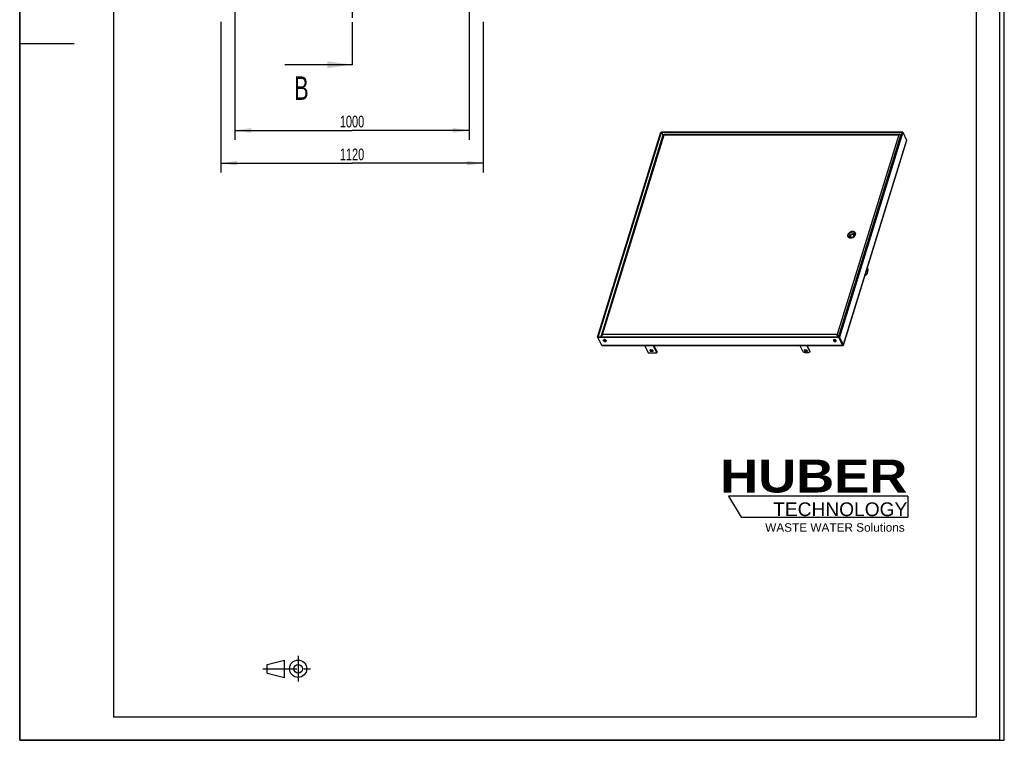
# Model space of a CAD drawing. Header units: millimetres. Extents: x 0 to 4200, y 0 to 5940.
# Tile 1 of 8: x 0 to 4200, y 0 to 3072. Entities that reach past the tile are written whole.
import ezdxf

# ---------------------------------------------------------------- set-up
doc = ezdxf.new("R2010")
doc.units = ezdxf.units.MM
doc.header["$LTSCALE"] = 387.2
doc.linetypes.add('CENTER', pattern=[0.6, 0.375, -0.075, 0.075, -0.075])
doc.linetypes.add('PHANTOM', pattern=[0.8, 0.45, -0.05, 0.1, -0.05, 0.1, -0.05])
doc.layers.get('0').update_dxf_attribs({"linetype": 'CONTINUOUS'})
for name, color, linetype in [('_2D-BEM', 7, 'CONTINUOUS'), ('HATCHING_BL1', 7, 'CONTINUOUS'), ('HUBER_Logo_BL2', 7, 'CONTINUOUS')]:
    doc.layers.add(name, color=color, linetype=linetype)
doc.styles.get("Standard").update_dxf_attribs({"font": 'txt', "width": 0.7})
doc.styles.add('TEXTSTYLE_2', font='ariblk.ttf')
doc.styles.add('TEXTSTYLE_3', font='arial.ttf')
doc.dimstyles.new('DIMSTYLE_1', dxfattribs={"dimtxt": 50, "dimasz": 70, "dimexe": 2, "dimexo": 1, "dimtad": 1, "dimdec": 1, "dimtxsty": 'STANDARD', "dimblk": '_FILLED', "dimblk1": '_FILLED', "dimblk2": '_FILLED', "dimcen": 0.09, "dimadec": 1, "dimazin": 2, "dimtp": 0.8, "dimtm": 0.8, "dimtfac": 1, "dimtdec": 1, "dimtofl": 0, "dimtmove": 0, "dimatfit": 3, "dimldrblk": '_FILLED', "dimfxl": 1, "dimtolj": 1, "dimarcsym": 0})
doc.dimstyles.new('DIMSTYLE_4', dxfattribs={"dimtxt": 50, "dimasz": 70, "dimexe": 2, "dimexo": 1, "dimtad": 1, "dimdec": 1, "dimtxsty": 'STANDARD', "dimblk": '_FILLED', "dimblk1": '_FILLED', "dimblk2": '_FILLED', "dimcen": 0.09, "dimadec": 1, "dimazin": 2, "dimtp": 1.2, "dimtm": 1.2, "dimtfac": 1, "dimtdec": 1, "dimtofl": 0, "dimtmove": 0, "dimatfit": 3, "dimldrblk": '_FILLED', "dimfxl": 1, "dimtolj": 1, "dimarcsym": 0})
doc.dimstyles.get("Standard").update_dxf_attribs({"dimtxt": 50, "dimasz": 70, "dimexe": 2, "dimexo": 1, "dimtad": 1, "dimdec": 1, "dimtxsty": 'STANDARD', "dimblk": '_FILLED', "dimblk1": '_FILLED', "dimblk2": '_FILLED', "dimcen": 0.09, "dimadec": 1, "dimazin": 2, "dimtol": 1, "dimtp": 0.1, "dimtm": 0.1, "dimtfac": 1, "dimtdec": 1, "dimtofl": 0, "dimtmove": 0, "dimatfit": 3, "dimldrblk": '_FILLED', "dimfxl": 1, "dimtolj": 1, "dimarcsym": 0})

# ---------------------------------------------------------------- blocks, each defined once
blk = doc.blocks.new('HUBER_LOGO_BL2', base_point=(3411.6, 1009.5))
at = {"layer": 'HUBER_Logo_BL2', "color": 5, "linetype": 'CONTINUOUS'}
for p, q in [((3788.5, 1040.5), (3023.5, 1040.5)), ((3023.5, 1040.5), (3077.5, 950.5)), ((3788.5, 1040.5), (3788.5, 950.5)), ((3077.5, 950.5), (3788.5, 950.5))]:
    blk.add_line(p, q, dxfattribs=at)
at = {"layer": 'HUBER_Logo_BL2', "color": 2, "linetype": 'CONTINUOUS', "attachment_point": 3, "line_spacing_factor": 0.78}
for s, insert, char_height, width, style in [('HUBER\\P\\Farial.ttf;\\H58.5;TECHNOLOGY ', (3786.3, 1196.7), 140.4, 775.343, 'TEXTSTYLE_2'), ('WASTE WATER Solutions', (3775.2, 925.3), 36, 594.067, 'TEXTSTYLE_3')]:
    blk.add_mtext(s, dxfattribs=dict(at, insert=insert, char_height=char_height, width=width, style=style))
blk = doc.blocks.new('_FILLED')
at = {"color": 0, "linetype": 'BYBLOCK'}
blk.add_solid([(0, 0), (-1, 0.143), (-1, -0.143)], dxfattribs=at)
blk = doc.blocks.new('*D4')
at = {"layer": '_2D-BEM', "color": 2, "linetype": 'CONTINUOUS'}
for p, q in [((917.5, 3120.3), (917.5, 2560.3)), ((1917.5, 3120.3), (1917.5, 2560.3)), ((917.5, 2600.3), (1417.5, 2600.3)), ((1917.5, 2600.3), (1417.5, 2600.3))]:
    blk.add_line(p, q, dxfattribs=at)
at = {"layer": '_2D-BEM', "color": 2, "linetype": 'CONTINUOUS', "xscale": 70, "yscale": 70, "zscale": 70, "rotation": 180}
blk.add_blockref('_FILLED', (917.5, 2600.3), dxfattribs=at)
at = {"layer": '_2D-BEM', "color": 2, "linetype": 'CONTINUOUS', "xscale": 70, "yscale": 70, "zscale": 70}
blk.add_blockref('_FILLED', (1917.5, 2600.3), dxfattribs=at)
at = {"layer": '_2D-BEM', "color": 2, "linetype": 'CONTINUOUS', "insert": (1417.5, 2662.8), "char_height": 50, "width": 219.643, "attachment_point": 2, "line_spacing_factor": 0.9}
blk.add_mtext('1000', dxfattribs=at)
blk = doc.blocks.new('*D5')
at = {"layer": '_2D-BEM', "color": 2, "linetype": 'CONTINUOUS'}
for p, q in [((857.5, 3062.8), (857.5, 2420.3)), ((1977.5, 3062.8), (1977.5, 2420.3)), ((857.5, 2460.3), (1417.5, 2460.3)), ((1977.5, 2460.3), (1417.5, 2460.3))]:
    blk.add_line(p, q, dxfattribs=at)
at = {"layer": '_2D-BEM', "color": 2, "linetype": 'CONTINUOUS', "xscale": 70, "yscale": 70, "zscale": 70, "rotation": 180}
blk.add_blockref('_FILLED', (857.5, 2460.3), dxfattribs=at)
at = {"layer": '_2D-BEM', "color": 2, "linetype": 'CONTINUOUS', "xscale": 70, "yscale": 70, "zscale": 70}
blk.add_blockref('_FILLED', (1977.5, 2460.3), dxfattribs=at)
at = {"layer": '_2D-BEM', "color": 2, "linetype": 'CONTINUOUS', "insert": (1417.5, 2522.8), "char_height": 50, "width": 203.571, "attachment_point": 2, "line_spacing_factor": 0.9}
blk.add_mtext('1120', dxfattribs=at)
blk = doc.blocks.new('PROJEKTIONSMETHODE_1_BL3', base_point=(1140, 305))
at = {"color": 2, "linetype": 'CONTINUOUS'}
for p, q in [((1055.7, 323.3), (1129, 341.7)), ((1129, 268.3), (1129, 341.7)), ((1055.7, 286.7), (1055.7, 323.3)), ((1055.7, 286.7), (1129, 268.3))]:
    blk.add_line(p, q, dxfattribs=at)
at = {"color": 2, "linetype": 'CENTER'}
for p, q in [((1187.7, 360), (1187.7, 250)), ((1037.3, 305), (1242.7, 305))]:
    blk.add_line(p, q, dxfattribs=at)
at = {"color": 2, "linetype": 'CONTINUOUS'}
for radius in [36.7, 18.3]:
    blk.add_circle((1187.7, 305), radius, dxfattribs=at)
blk = doc.blocks.new('HATCHING_BL1', base_point=(1274.2, 3640.3))
at = {"layer": 'HATCHING_BL1', "color": 7, "linetype": 'PHANTOM'}
for p, q in [((1417.5, 4400.3), (1417.5, 4300.3)), ((1417.5, 4300.3), (1417.5, 2980.3)), ((1417.5, 2980.3), (1417.5, 2880.3))]:
    blk.add_line(p, q, dxfattribs=at)
at = {"layer": 'HATCHING_BL1', "color": 7, "linetype": 'CONTINUOUS', "char_height": 100, "width": 117.857, "attachment_point": 1, "line_spacing_factor": 0.9}
for insert in [(1170.2, 4550.3), (1170.2, 2830.3)]:
    blk.add_mtext('B', dxfattribs=dict(at, insert=insert))
at = {"layer": 'HATCHING_BL1', "color": 7, "linetype": 'CONTINUOUS'}
for points in [[(1417.5, 4400.3), (1130.9, 4400.3)], [(1417.5, 2880.3), (1130.9, 2880.3)]]:
    blk.add_leader(points, dimstyle='STANDARD', override={"dimasz": 105, "dimtad": 0}, dxfattribs=at)

msp = doc.modelspace()

# ---------------------------------------------------------------- linework, layer by layer
at = {"color": 7, "linetype": 'CONTINUOUS'}
for p, q in [((0, 0), (0, 5940)), ((0, 0), (0, 5940)), ((4200, 0), (4200, 5940)), ((4200, 0), (4200, 5940)), ((2465.01, 1718.59), (2734.91, 2591.99)), ((2467.31, 1718.59), (2737.21, 2591.99)), ((2481.17, 1725.53), (2745.42, 2580.65)), ((2734.91, 2591.99), (2737.21, 2591.99)), ((2737.82, 2593.95), (2737.21, 2591.99)), ((2737.21, 2591.99), (2744.4, 2577.35)), ((2737.21, 2591.99), (2744.4, 2577.35)), ((2737.21, 2591.99), (3764.2, 2591.99)), ((2737.82, 2593.95), (3764.8, 2593.95)), ((2749.26, 2583.4), (3741.91, 2583.4)), ((3764.2, 2591.99), (3494.29, 1718.59)), ((3766.5, 2591.99), (3496.6, 1718.59)), ((3741.91, 2583.4), (3753.97, 2583.4)), ((3756.71, 2580.78), (3757.07, 2581.94)), ((3757.07, 2581.94), (3757.84, 2580.36)), ((3759.1, 2579.59), (3759.88, 2578.01)), ((3764.8, 2593.95), (3764.2, 2591.99)), ((3766.5, 2591.99), (3764.2, 2591.99)), ((3764.8, 2593.95), (3765.76, 2591.99)), ((3766.5, 2591.99), (3782.84, 2558.7)), ((3782.94, 2556.43), (3513.27, 1683.76)), ((3533.4, 2146.65), (3533.87, 2145.68)), ((3545.8, 2142.22), (3544.85, 2144.17)), ((3553.42, 2144.03), (3553.35, 2144.17)), ((3558.78, 2153.54), (3557.23, 2156.7)), ((3560.4, 2149.16), (3558.78, 2153.54)), ((3560.25, 2148.99), (3559.54, 2150.43)), ((3564.82, 2162.07), (3565.29, 2161.1)), ((3608.15, 1984.48), (3606.95, 1986.92)), ((3609.99, 1984.48), (3607.66, 1989.22)), ((3610.47, 1984.05), (3608.63, 1984.05)), ((3614.92, 2012.72), (3617.25, 2007.98)), ((2481.11, 1722.63), (2483.1, 1718.59)), ((2483.41, 1722.63), (2481.11, 1722.63)), ((3487.85, 1727.87), (3486.94, 1729.73)), ((3491.52, 1722.63), (3490.79, 1720.28)), ((3491.52, 1722.63), (3493.5, 1718.59)), ((3491.52, 1722.63), (3493.5, 1718.59)), ((3491.52, 1722.63), (3494.28, 1722.63)), ((3494.28, 1722.63), (3495.06, 1721.05)), ((2465.01, 1718.59), (2481.34, 1685.29)), ((2465.01, 1718.59), (2467.31, 1718.59)), ((2466.7, 1716.63), (2467.31, 1718.59)), ((2466.7, 1716.63), (2483.04, 1683.33)), ((3493.69, 1716.63), (2466.7, 1716.63)), ((3494.29, 1718.59), (2467.31, 1718.59)), ((2483.15, 1720.28), (2483.98, 1718.59)), ((3510.8, 1681.94), (2485.39, 1681.94)), ((2490.1, 1705.97), (2490.39, 1706.92)), ((2501.56, 1702.42), (2501.86, 1703.38)), ((2666.38, 1681.94), (2681.2, 1651.74)), ((2718.05, 1651.74), (2703.22, 1681.94)), ((2719.5, 1656.44), (2706.98, 1681.94)), ((3342.53, 1655.48), (3329.55, 1681.94)), ((3357.18, 1681.94), (3370.16, 1655.48)), ((3358.43, 1681.94), (3370.65, 1657.05)), ((3471.8, 1705.81), (3481.2, 1705.81)), ((3490.79, 1720.28), (3491.62, 1718.59)), ((3493.69, 1716.63), (3494.29, 1718.59)), ((3493.69, 1716.63), (3510.03, 1683.33)), ((3494.29, 1718.59), (3510.63, 1685.29)), ((3494.29, 1718.59), (3510.63, 1685.29)), ((3496.6, 1718.59), (3494.29, 1718.59)), ((3496.6, 1718.59), (3512.93, 1685.29)), ((3510.88, 1684.5), (3510.89, 1684.54)), ((2681.2, 1651.74), (2718.05, 1651.74)), ((2719.5, 1656.44), (2718.05, 1651.74)), ((3370.23, 1654.89), (3370.71, 1656.46)), ((0, 0), (4200, 0)), ((0, 0), (4200, 0))]:
    msp.add_line(p, q, dxfattribs=at)
at = {"color": 3, "linetype": 'CONTINUOUS'}
for p, q in [((0, 5900), (0, 2970)), ((4180, 5900), (4180, 0)), ((0, 2970), (0, 0)), ((0, 2970), (232, 2970)), ((4180, 0), (0, 0))]:
    msp.add_line(p, q, dxfattribs=at)
at = {"color": 5, "linetype": 'CONTINUOUS'}
for p, q in [((400, 5800), (400, 100)), ((4080, 5800), (4080, 100)), ((400, 100), (4080, 100))]:
    msp.add_line(p, q, dxfattribs=at)
at = {"color": 9, "linetype": 'CONTINUOUS'}
for p, q in [((2486.16, 1729.73), (2749.18, 2580.85)), ((2749.18, 2580.85), (3749.95, 2580.85)), ((3749.95, 2580.85), (3486.94, 1729.73)), ((3494.28, 1722.63), (3759.1, 2579.59)), ((3782.84, 2558.7), (3512.93, 1685.29)), ((3532.3, 2155.29), (3532.91, 2154.06)), ((3564.66, 2162.37), (3564.84, 2162.37)), ((3609.99, 1984.48), (3608.15, 1984.48)), ((3611.02, 1997.77), (3612.86, 1997.77)), ((3486.94, 1729.73), (2486.16, 1729.73)), ((2481.34, 1685.29), (2482.08, 1685.29)), ((3510.03, 1683.33), (2483.04, 1683.33)), ((2483.15, 1720.28), (3490.79, 1720.28)), ((2497.79, 1700.47), (2497.74, 1700.31)), ((3479.27, 1702.27), (3478.67, 1700.31)), ((3510.03, 1683.33), (3510.63, 1685.29)), ((3512.93, 1685.29), (3510.63, 1685.29)), ((3356.07, 1658.59), (3355.59, 1657.02)), ((3370.16, 1655.48), (3370.65, 1657.05))]:
    msp.add_line(p, q, dxfattribs=at)
at = {"color": 7, "linetype": 'CONTINUOUS'}
for points in [[(2749.14, 2581.25), (2749.13, 2581.22), (2749.09, 2581), (2749.06, 2580.88)], [(3510.81, 1681.97), (3510.81, 1682.08), (3510.8, 1682.28), (3510.8, 1682.5), (3510.8, 1682.74), (3510.8, 1683), (3510.81, 1683.28), (3510.82, 1683.58), (3510.84, 1683.91), (3510.86, 1684.25), (3510.88, 1684.5)]]:
    msp.add_lwpolyline(points, dxfattribs=at)
for centre, radius, start, end in [((3542.22, 2149.77), 9.55, 189.54833, 199.5693), ((3541.66, 2150.71), 9.21, 206.1726, 216.84963), ((3551, 2144.6), 7.79, 160.41127, 162.81934), ((3548.47, 2144.79), 5.21, 206.13904, 208.75733), ((3557.07, 2149.01), 5.21, 23.54643, 26.13784), ((3556.94, 2157), 9.56, 32.5499, 43.0878), ((3556.56, 2158.02), 9.2, 15.79694, 26.10797), ((3505.22, 1682.63), 6.03, 24.51434, 26.17905), ((3505.09, 1682.57), 6.17, 24.55481, 26.18364), ((3506.14, 1683.06), 5.02, 24.09565, 24.47573), ((3506.12, 1683.04), 5.04, 24.13228, 24.5118), ((3506.86, 1683.37), 4.23, 22.44012, 24.13349), ((3506.91, 1683.39), 4.18, 22.45542, 24.17414), ((3507.55, 1683.66), 3.48, 21.78715, 22.40538), ((3507.64, 1683.7), 3.39, 21.7823, 22.41686), ((3508.16, 1683.9), 2.83, 19.81773, 21.83552), ((3508.25, 1683.94), 2.73, 19.74795, 21.83273), ((3508.75, 1684.12), 2.19, 18.59448, 19.78231), ((3508.79, 1684.13), 2.16, 18.50317, 19.70773), ((3509.25, 1684.28), 1.68, 16.18577, 18.64858), ((3509.22, 1684.28), 1.71, 16.13751, 18.55051), ((3509.67, 1684.41), 1.23, 14.06506, 16.15589), ((3509.63, 1684.39), 1.28, 14.1004, 16.1158), ((3510.23, 1684.53), 0.661, 7.41454, 10.44286), ((3510.23, 1684.53), 0.658, 7.4857, 10.5335), ((3510.37, 1684.55), 0.517, 5.23363, 7.44372), ((3510.57, 1684.56), 0.314, 357.90354, 1.0903), ((3510.63, 1684.56), 0.258, 355.02636, 357.88755)]:
    msp.add_arc(centre, radius, start, end, dxfattribs=at)
for points, knots in [([(2745.42, 2580.65), (2745.55, 2581.08), (2746.37, 2581.28), (2747.16, 2581.27), (2748.04, 2581.18), (2748.71, 2581), (2749.18, 2580.85)], [0, 0, 0, 0, 0.3361017, 0.4728314, 0.6300811, 1, 1, 1, 1]), ([(2749.26, 2583.4), (2749.24, 2583.4), (2749.19, 2583.33), (2749.16, 2583.2), (2749.12, 2582.99), (2749.09, 2582.56), (2749.09, 2581.83), (2749.14, 2581.21), (2749.18, 2580.85)], [0, 0, 0, 0, 0.0249002, 0.0770484, 0.1596366, 0.2725099, 0.5844022, 1, 1, 1, 1]), ([(2763.53, 2583.4), (2763.61, 2583.41), (2763.91, 2583.44), (2764.21, 2583.45), (2764.43, 2583.45)], [0, 0, 0, 0, 0.2441427, 1, 1, 1, 1]), ([(2764.43, 2583.45), (2764.51, 2583.45), (2764.83, 2583.44), (2765.15, 2583.42), (2765.39, 2583.4)], [0, 0, 0, 0, 0.2456985, 1, 1, 1, 1]), ([(3744.46, 2583.4), (3744.54, 2583.41), (3744.84, 2583.44), (3745.14, 2583.45), (3745.36, 2583.45)], [0, 0, 0, 0, 0.2441427, 1, 1, 1, 1]), ([(3745.36, 2583.45), (3745.44, 2583.45), (3745.76, 2583.44), (3746.08, 2583.42), (3746.32, 2583.4)], [0, 0, 0, 0, 0.2456985, 1, 1, 1, 1]), ([(3753.97, 2583.4), (3753.61, 2583.4), (3752.85, 2583.27), (3751.79, 2582.74), (3750.8, 2581.92), (3750.23, 2581.23), (3749.95, 2580.85)], [0, 0, 0, 0, 0.2211085, 0.456541, 0.7153387, 1, 1, 1, 1]), ([(3759.1, 2579.59), (3758.67, 2579.97), (3757.45, 2580.61), (3755.28, 2581.19), (3752.67, 2581.35), (3750.85, 2581.1), (3749.95, 2580.85)], [0, 0, 0, 0, 0.1808089, 0.4247436, 0.7073022, 1, 1, 1, 1]), ([(3757.07, 2581.94), (3756.63, 2582.37), (3755.69, 2583.1), (3754.52, 2583.4), (3753.97, 2583.4)], [0, 0, 0, 0, 0.5303773, 1, 1, 1, 1]), ([(3782.84, 2558.7), (3783, 2558.37), (3783.19, 2557.59), (3783.06, 2556.81), (3782.94, 2556.43)], [0, 0, 0, 0, 0.4835028, 1, 1, 1, 1]), ([(3532.3, 2155.29), (3531.9, 2153.98), (3531.49, 2151.29), (3532.15, 2148.62), (3532.72, 2147.47)], [0, 0, 0, 0, 0.5173938, 1, 1, 1, 1]), ([(3564.59, 2163.11), (3564.29, 2163.72), (3563.54, 2164.89), (3561.51, 2166.92), (3558.04, 2168.71), (3553.12, 2169.42), (3547.82, 2168.77), (3542.61, 2166.82), (3536.67, 2162.93), (3533.29, 2158.49), (3532.3, 2155.29)], [0, 0, 0, 0, 0.0509236, 0.1029889, 0.2136138, 0.3363279, 0.4699087, 0.6095646, 0.7488101, 1, 1, 1, 1]), ([(3533.4, 2146.65), (3532.84, 2147.78), (3532.19, 2150.41), (3532.59, 2153.06), (3532.99, 2154.36)], [0, 0, 0, 0, 0.4826062, 1, 1, 1, 1]), ([(3532.72, 2147.47), (3533.02, 2146.86), (3533.76, 2145.69), (3535.79, 2143.66), (3539.27, 2141.87), (3544.19, 2141.16), (3549.49, 2141.81), (3554.7, 2143.76), (3560.63, 2147.65), (3564.01, 2152.08), (3565, 2155.29)], [0, 0, 0, 0, 0.0509236, 0.1029889, 0.2136138, 0.3363279, 0.4699087, 0.6095646, 0.7488101, 1, 1, 1, 1]), ([(3564.82, 2162.07), (3564.52, 2162.67), (3563.79, 2163.82), (3561.79, 2165.83), (3558.36, 2167.59), (3553.51, 2168.29), (3548.29, 2167.65), (3543.15, 2165.72), (3537.3, 2161.89), (3533.97, 2157.52), (3532.99, 2154.36)], [0, 0, 0, 0, 0.0509236, 0.1029889, 0.2136138, 0.3363279, 0.4699087, 0.6095646, 0.7488101, 1, 1, 1, 1]), ([(3535.19, 2147.53), (3534.7, 2148.53), (3534.12, 2150.86), (3534.48, 2153.21), (3534.83, 2154.36)], [0, 0, 0, 0, 0.4826062, 1, 1, 1, 1]), ([(3563.02, 2161.19), (3562.5, 2162.26), (3560.87, 2164.25), (3557.31, 2166.07), (3553.01, 2166.7), (3548.38, 2166.13), (3543.83, 2164.42), (3538.65, 2161.03), (3535.7, 2157.16), (3534.83, 2154.36)], [0, 0, 0, 0, 0.102455, 0.2131457, 0.3359329, 0.4695932, 0.6093322, 0.7486606, 1, 1, 1, 1]), ([(3563.39, 2154.36), (3562.52, 2151.56), (3559.57, 2147.69), (3554.39, 2144.29), (3549.84, 2142.59), (3545.21, 2142.01), (3540.91, 2142.64), (3537.35, 2144.46), (3535.72, 2146.46), (3535.19, 2147.53)], [0, 0, 0, 0, 0.2513394, 0.3906678, 0.5304068, 0.6640671, 0.7868543, 0.897545, 1, 1, 1, 1]), ([(3545.4, 2154.01), (3545.14, 2153.74), (3544.1, 2152.62), (3543.18, 2151.39), (3542.53, 2150.43)], [0, 0, 0, 0, 0.2455562, 1, 1, 1, 1]), ([(3542.53, 2150.43), (3542.59, 2150.24), (3542.89, 2149.34), (3543.21, 2148.44), (3543.47, 2147.74)], [0, 0, 0, 0, 0.2166783, 1, 1, 1, 1]), ([(3545.4, 2154.01), (3544.95, 2153.55), (3544.17, 2152.58), (3543.39, 2150.95), (3543.11, 2149.29), (3543.29, 2148.22), (3543.47, 2147.74)], [0, 0, 0, 0, 0.2801376, 0.5394044, 0.7773837, 1, 1, 1, 1]), ([(3543.56, 2146.9), (3543.33, 2146.16), (3543.1, 2144.64), (3543.47, 2143.14), (3543.79, 2142.49)], [0, 0, 0, 0, 0.5173937, 1, 1, 1, 1]), ([(3543.47, 2147.74), (3543.57, 2147.47), (3544.02, 2146.27), (3544.48, 2145.08), (3544.85, 2144.17)], [0, 0, 0, 0, 0.2298035, 1, 1, 1, 1]), ([(3543.47, 2147.74), (3543.64, 2147.27), (3544.18, 2146.37), (3545.45, 2145.35), (3547.07, 2144.74), (3548.26, 2144.61), (3548.88, 2144.61)], [0, 0, 0, 0, 0.2273005, 0.4643176, 0.7208217, 1, 1, 1, 1]), ([(3544.85, 2144.17), (3545.16, 2144.23), (3546.49, 2144.49), (3547.85, 2144.61), (3548.88, 2144.61)], [0, 0, 0, 0, 0.2391847, 1, 1, 1, 1]), ([(3552.75, 2157.14), (3551.41, 2157.14), (3548.69, 2156.52), (3546.37, 2154.98), (3545.4, 2154.01)], [0, 0, 0, 0, 0.4954429, 1, 1, 1, 1]), ([(3548.72, 2156.7), (3548.43, 2156.51), (3547.26, 2155.7), (3546.16, 2154.78), (3545.4, 2154.01)], [0, 0, 0, 0, 0.2417561, 1, 1, 1, 1]), ([(3552.75, 2157.14), (3552.4, 2157.14), (3551.04, 2157.11), (3549.7, 2156.91), (3548.72, 2156.7)], [0, 0, 0, 0, 0.2617306, 1, 1, 1, 1]), ([(3548.88, 2144.61), (3550.23, 2144.61), (3552.95, 2145.23), (3555.27, 2146.77), (3556.23, 2147.74)], [0, 0, 0, 0, 0.4954429, 1, 1, 1, 1]), ([(3548.88, 2144.61), (3549.25, 2144.61), (3550.75, 2144.57), (3552.24, 2144.36), (3553.35, 2144.17)], [0, 0, 0, 0, 0.2432369, 1, 1, 1, 1]), ([(3557.23, 2156.7), (3556.85, 2156.77), (3555.37, 2157.01), (3553.87, 2157.14), (3552.75, 2157.14)], [0, 0, 0, 0, 0.2556602, 1, 1, 1, 1]), ([(3558.17, 2154.01), (3557.99, 2154.48), (3557.45, 2155.39), (3556.18, 2156.4), (3554.56, 2157.02), (3553.37, 2157.14), (3552.75, 2157.14)], [0, 0, 0, 0, 0.2273005, 0.4643176, 0.7208217, 1, 1, 1, 1]), ([(3553.35, 2144.17), (3553.57, 2144.49), (3554.45, 2145.74), (3555.43, 2146.93), (3556.23, 2147.74)], [0, 0, 0, 0, 0.253612, 1, 1, 1, 1]), ([(3556.23, 2147.74), (3556.68, 2148.2), (3557.47, 2149.17), (3558.25, 2150.8), (3558.53, 2152.46), (3558.35, 2153.53), (3558.17, 2154.01)], [0, 0, 0, 0, 0.2801376, 0.5394044, 0.7773837, 1, 1, 1, 1]), ([(3556.23, 2147.74), (3556.49, 2148.01), (3557.52, 2148.99), (3558.66, 2149.85), (3559.54, 2150.43)], [0, 0, 0, 0, 0.2588715, 1, 1, 1, 1]), ([(3558.17, 2154.01), (3558.07, 2154.26), (3557.75, 2155.16), (3557.44, 2156.05), (3557.23, 2156.7)], [0, 0, 0, 0, 0.2853879, 1, 1, 1, 1]), ([(3559.54, 2150.43), (3559.42, 2150.75), (3558.95, 2151.94), (3558.49, 2153.13), (3558.17, 2154.01)], [0, 0, 0, 0, 0.267188, 1, 1, 1, 1]), ([(3561.75, 2151.3), (3561.43, 2151.94), (3560.5, 2153.14), (3559.19, 2153.88), (3558.48, 2154.16)], [0, 0, 0, 0, 0.4830742, 1, 1, 1, 1]), ([(3563.39, 2154.36), (3563.74, 2155.5), (3564.1, 2157.85), (3563.52, 2160.18), (3563.02, 2161.19)], [0, 0, 0, 0, 0.5173938, 1, 1, 1, 1]), ([(3565, 2155.29), (3565.41, 2156.6), (3565.81, 2159.29), (3565.15, 2161.96), (3564.59, 2163.11)], [0, 0, 0, 0, 0.5173938, 1, 1, 1, 1]), ([(3608.63, 1984.05), (3608.59, 1984.05), (3608.36, 1984.1), (3608.22, 1984.32), (3608.15, 1984.48)], [0, 0, 0, 0, 0.1981403, 1, 1, 1, 1]), ([(3610.88, 1995.31), (3610.68, 1995.31), (3610.23, 1995.46), (3609.91, 1995.79), (3609.75, 1995.99)], [0, 0, 0, 0, 0.4470191, 1, 1, 1, 1]), ([(3611.02, 1997.77), (3610.9, 1997.36), (3610.62, 1996.64), (3610.2, 1995.99), (3609.96, 1995.75)], [0, 0, 0, 0, 0.5587629, 1, 1, 1, 1]), ([(3609.99, 1984.48), (3610.02, 1984.42), (3610.12, 1984.23), (3610.32, 1984.05), (3610.47, 1984.05)], [0, 0, 0, 0, 0.3233458, 1, 1, 1, 1]), ([(3610.47, 1984.05), (3610.53, 1984.05), (3610.62, 1984.07), (3610.68, 1984.12), (3610.7, 1984.14)], [0, 0, 0, 0, 0.7254159, 1, 1, 1, 1]), ([(3617.54, 2006.27), (3617.48, 2003.83), (3617.08, 1999.18), (3615.91, 1993.64), (3614.55, 1989.81), (3613.43, 1987.46), (3612.18, 1985.56), (3611.21, 1984.54), (3610.7, 1984.14)], [0, 0, 0, 0, 0.3090964, 0.5895824, 0.713088, 0.8230164, 0.918534, 1, 1, 1, 1]), ([(3612.86, 1997.77), (3612.76, 1997.41), (3612.52, 1996.78), (3612.05, 1995.99), (3611.52, 1995.45), (3611.08, 1995.31), (3610.88, 1995.31)], [0, 0, 0, 0, 0.3326942, 0.6070952, 0.8236239, 1, 1, 1, 1]), ([(3611.57, 2001.86), (3611.57, 2001.14), (3611.49, 1999.76), (3611.22, 1998.39), (3611.02, 1997.77)], [0, 0, 0, 0, 0.5244357, 1, 1, 1, 1]), ([(3612.83, 2005.95), (3613.03, 2005.33), (3613.32, 2003.97), (3613.46, 2001.87), (3613.33, 1999.76), (3613.06, 1998.4), (3612.86, 1997.77)], [0, 0, 0, 0, 0.2363353, 0.4985537, 0.7615283, 1, 1, 1, 1]), ([(3617.54, 2006.27), (3617.55, 2006.59), (3617.51, 2007.17), (3617.37, 2007.74), (3617.25, 2007.98)], [0, 0, 0, 0, 0.5443488, 1, 1, 1, 1]), ([(2481.11, 1722.63), (2481, 1723.11), (2480.87, 1724.09), (2481.03, 1725.08), (2481.17, 1725.53)], [0, 0, 0, 0, 0.5093992, 1, 1, 1, 1]), ([(2481.17, 1725.53), (2481.32, 1726.03), (2481.8, 1727.01), (2482.95, 1728.22), (2484.44, 1729.15), (2485.57, 1729.57), (2486.16, 1729.73)], [0, 0, 0, 0, 0.2305811, 0.4714452, 0.7280805, 1, 1, 1, 1]), ([(2483.15, 1720.28), (2483.17, 1720.95), (2483.34, 1722.47), (2483.86, 1724.86), (2484.75, 1727.39), (2485.64, 1729), (2486.16, 1729.73)], [0, 0, 0, 0, 0.2004618, 0.4552715, 0.7324395, 1, 1, 1, 1]), ([(3494.28, 1722.63), (3493.87, 1724.32), (3492.19, 1726.65), (3489.35, 1728.71), (3487.74, 1729.47), (3486.94, 1729.73)], [0, 0, 0, 0, 0.4972143, 0.7598624, 1, 1, 1, 1]), ([(3490.79, 1720.28), (3490.2, 1720.87), (3489.15, 1722.31), (3488.04, 1724.75), (3487.31, 1727.27), (3487.02, 1728.95), (3486.94, 1729.73)], [0, 0, 0, 0, 0.2424047, 0.5084621, 0.7716739, 1, 1, 1, 1]), ([(3491.52, 1722.63), (3490.6, 1723.27), (3489.19, 1724.99), (3488.26, 1726.92), (3487.85, 1727.87)], [0, 0, 0, 0, 0.5214736, 1, 1, 1, 1]), ([(3491.52, 1722.63), (3491.44, 1723.18), (3491.02, 1724.56), (3489.75, 1726.39), (3488.49, 1727.45), (3487.85, 1727.87)], [0, 0, 0, 0, 0.2567125, 0.6488494, 1, 1, 1, 1]), ([(2481.34, 1685.29), (2481.49, 1685.01), (2481.89, 1684.46), (2482.44, 1684.08), (2482.75, 1683.93)], [0, 0, 0, 0, 0.4836088, 1, 1, 1, 1]), ([(2485.39, 1681.94), (2484.91, 1681.94), (2484.17, 1682.1), (2483.42, 1682.71), (2483.15, 1683.11), (2483.04, 1683.33)], [0, 0, 0, 0, 0.4990415, 0.7434328, 1, 1, 1, 1]), ([(2489.86, 1706.04), (2489.77, 1705.74), (2489.73, 1705.06), (2490.1, 1704.03), (2490.83, 1703.05), (2492.28, 1701.8), (2494.61, 1700.68), (2496.69, 1700.31), (2497.74, 1700.31)], [0, 0, 0, 0, 0.0865212, 0.1832573, 0.2955671, 0.423644, 0.7107466, 1, 1, 1, 1]), ([(2493.93, 1708.08), (2493.44, 1708.08), (2492.51, 1708), (2491.28, 1707.61), (2490.33, 1706.97), (2489.96, 1706.35), (2489.86, 1706.04)], [0, 0, 0, 0, 0.3038049, 0.5699323, 0.7977693, 1, 1, 1, 1]), ([(2490.31, 1704.19), (2490.17, 1704.48), (2489.97, 1705.07), (2490.01, 1705.69), (2490.1, 1705.97)], [0, 0, 0, 0, 0.5259905, 1, 1, 1, 1]), ([(2490.1, 1705.97), (2490.21, 1706.34), (2490.73, 1707.07), (2492, 1707.71), (2493.62, 1707.98), (2495.46, 1707.87), (2497.33, 1707.38), (2499.05, 1706.57), (2500.45, 1705.52), (2501.14, 1704.65), (2501.36, 1704.19)], [0, 0, 0, 0, 0.087928, 0.1915084, 0.3158422, 0.4569979, 0.606136, 0.7525344, 0.8860922, 1, 1, 1, 1]), ([(2501.56, 1702.42), (2501.45, 1702.05), (2500.94, 1701.32), (2499.67, 1700.68), (2498.04, 1700.41), (2496.21, 1700.52), (2494.34, 1701.01), (2492.61, 1701.82), (2491.21, 1702.87), (2490.53, 1703.74), (2490.31, 1704.19)], [0, 0, 0, 0, 0.087928, 0.1915084, 0.3158422, 0.4569979, 0.606136, 0.7525344, 0.8860922, 1, 1, 1, 1]), ([(2501.8, 1702.35), (2501.9, 1702.65), (2501.94, 1703.33), (2501.57, 1704.36), (2500.83, 1705.34), (2499.38, 1706.59), (2497.05, 1707.71), (2494.97, 1708.08), (2493.93, 1708.08)], [0, 0, 0, 0, 0.0865212, 0.1832573, 0.2955671, 0.423644, 0.7107466, 1, 1, 1, 1]), ([(2497.74, 1700.31), (2498.23, 1700.31), (2499.15, 1700.39), (2500.39, 1700.78), (2501.33, 1701.42), (2501.71, 1702.04), (2501.8, 1702.35)], [0, 0, 0, 0, 0.3038049, 0.5699323, 0.7977693, 1, 1, 1, 1]), ([(2501.36, 1704.19), (2501.5, 1703.91), (2501.7, 1703.32), (2501.65, 1702.7), (2501.56, 1702.42)], [0, 0, 0, 0, 0.5259905, 1, 1, 1, 1]), ([(3470.79, 1706.04), (3470.7, 1705.74), (3470.66, 1705.06), (3471.03, 1704.03), (3471.76, 1703.05), (3473.21, 1701.8), (3475.54, 1700.68), (3477.62, 1700.31), (3478.67, 1700.31)], [0, 0, 0, 0, 0.0865212, 0.1832573, 0.2955671, 0.423644, 0.7107466, 1, 1, 1, 1]), ([(3474.86, 1708.08), (3474.37, 1708.08), (3473.44, 1708), (3472.21, 1707.61), (3471.26, 1706.97), (3470.89, 1706.35), (3470.79, 1706.04)], [0, 0, 0, 0, 0.3038049, 0.5699323, 0.7977693, 1, 1, 1, 1]), ([(3471.34, 1706.94), (3471.46, 1706.31), (3472.02, 1705.37), (3473.07, 1704.37), (3474.5, 1703.4), (3476.57, 1702.54), (3478.38, 1702.27), (3479.27, 1702.27)], [0, 0, 0, 0, 0.1971635, 0.3161165, 0.4462972, 0.7252683, 1, 1, 1, 1]), ([(3482.73, 1702.35), (3482.83, 1702.65), (3482.87, 1703.33), (3482.5, 1704.36), (3481.76, 1705.34), (3480.31, 1706.59), (3477.98, 1707.71), (3475.9, 1708.08), (3474.86, 1708.08)], [0, 0, 0, 0, 0.0865212, 0.1832573, 0.2955671, 0.423644, 0.7107466, 1, 1, 1, 1]), ([(3478.67, 1700.31), (3479.16, 1700.31), (3480.08, 1700.39), (3481.32, 1700.78), (3482.26, 1701.42), (3482.64, 1702.04), (3482.73, 1702.35)], [0, 0, 0, 0, 0.3038049, 0.5699323, 0.7977693, 1, 1, 1, 1]), ([(3479.27, 1702.27), (3479.97, 1702.27), (3481.23, 1702.41), (3482.39, 1703.01), (3482.79, 1703.41)], [0, 0, 0, 0, 0.5530495, 1, 1, 1, 1]), ([(3510.03, 1683.33), (3510.13, 1683.13), (3510.27, 1682.85), (3510.45, 1682.5), (3510.56, 1682.3), (3510.64, 1682.15), (3510.71, 1682.03), (3510.76, 1681.97), (3510.79, 1681.94), (3510.8, 1681.94)], [0, 0, 0, 0, 0.4258833, 0.5963893, 0.7369392, 0.8471001, 0.9270461, 0.9773358, 1, 1, 1, 1]), ([(3510.8, 1681.94), (3510.8, 1681.94), (3510.81, 1681.95), (3510.81, 1681.96), (3510.81, 1681.97)], [0, 0, 0, 0, 0.3407527, 1, 1, 1, 1]), ([(3510.84, 1683.86), (3511.13, 1683.71), (3511.65, 1683.48), (3512.3, 1683.32), (3512.73, 1683.32), (3512.98, 1683.4), (3513.17, 1683.54), (3513.25, 1683.69), (3513.27, 1683.76)], [0, 0, 0, 0, 0.3540608, 0.6291424, 0.7374659, 0.8295978, 0.9130586, 1, 1, 1, 1]), ([(3510.89, 1684.57), (3510.89, 1684.57), (3510.89, 1684.58), (3510.89, 1684.59), (3510.89, 1684.6)], [0, 0, 0, 0, 0.4857093, 1, 1, 1, 1]), ([(3510.89, 1684.53), (3510.89, 1684.54), (3510.89, 1684.55), (3510.89, 1684.56), (3510.89, 1684.57)], [0, 0, 0, 0, 0.4819858, 1, 1, 1, 1]), ([(3513.27, 1683.76), (3513.33, 1683.96), (3513.28, 1684.52), (3513.07, 1685.01), (3512.93, 1685.29)], [0, 0, 0, 0, 0.4001209, 1, 1, 1, 1]), ([(2697.03, 1657.02), (2695.95, 1657.02), (2693.78, 1657.4), (2691.36, 1658.57), (2689.85, 1659.87), (2689.08, 1660.89), (2688.7, 1661.96), (2688.74, 1662.67), (2688.84, 1662.98)], [0, 0, 0, 0, 0.2892534, 0.576356, 0.7044328, 0.8167427, 0.9134788, 1, 1, 1, 1]), ([(2688.84, 1662.98), (2688.94, 1663.3), (2689.33, 1663.94), (2690.31, 1664.62), (2691.6, 1665.02), (2692.56, 1665.1), (2693.07, 1665.1)], [0, 0, 0, 0, 0.2022307, 0.4300677, 0.6961951, 1, 1, 1, 1]), ([(2698.48, 1661.72), (2697.07, 1661.72), (2694.93, 1662.2), (2692.52, 1663.5), (2691.51, 1664.37), (2691.12, 1664.85)], [0, 0, 0, 0, 0.5182419, 0.77293, 1, 1, 1, 1]), ([(2693.07, 1665.1), (2694.15, 1665.1), (2696.32, 1664.72), (2698.74, 1663.56), (2700.25, 1662.25), (2701.01, 1661.23), (2701.4, 1660.16), (2701.36, 1659.45), (2701.26, 1659.14)], [0, 0, 0, 0, 0.2892534, 0.576356, 0.7044328, 0.8167427, 0.9134788, 1, 1, 1, 1]), ([(2701.26, 1659.14), (2701.16, 1658.82), (2700.77, 1658.18), (2699.79, 1657.51), (2698.5, 1657.1), (2697.54, 1657.02), (2697.03, 1657.02)], [0, 0, 0, 0, 0.2022307, 0.4300677, 0.6961951, 1, 1, 1, 1]), ([(2700.43, 1661.97), (2700.28, 1661.93), (2699.65, 1661.77), (2698.99, 1661.72), (2698.48, 1661.72)], [0, 0, 0, 0, 0.2353081, 1, 1, 1, 1]), ([(3342.53, 1655.48), (3342.64, 1655.25), (3343.04, 1654.83), (3343.55, 1654.57), (3343.83, 1654.46)], [0, 0, 0, 0, 0.4529188, 1, 1, 1, 1]), ([(3369.86, 1654.46), (3368.26, 1653.5), (3364.4, 1652.11), (3357.95, 1651.51), (3350.9, 1652.24), (3346.17, 1653.58), (3343.83, 1654.46)], [0, 0, 0, 0, 0.2088406, 0.4520518, 0.7206456, 1, 1, 1, 1]), ([(3355.59, 1657.02), (3354.5, 1657.02), (3352.34, 1657.4), (3349.91, 1658.57), (3348.41, 1659.87), (3347.64, 1660.89), (3347.26, 1661.96), (3347.3, 1662.67), (3347.4, 1662.98)], [0, 0, 0, 0, 0.2892534, 0.576356, 0.7044328, 0.8167427, 0.9134788, 1, 1, 1, 1]), ([(3347.4, 1662.98), (3347.5, 1663.3), (3347.89, 1663.94), (3348.87, 1664.62), (3350.16, 1665.02), (3351.12, 1665.1), (3351.62, 1665.1)], [0, 0, 0, 0, 0.2022307, 0.4300677, 0.6961951, 1, 1, 1, 1]), ([(3356.07, 1658.59), (3355.11, 1658.59), (3353.16, 1658.89), (3350.93, 1659.85), (3349.44, 1660.93), (3348.37, 1662.02), (3347.84, 1663.05), (3347.79, 1663.71)], [0, 0, 0, 0, 0.278398, 0.559754, 0.6897589, 0.8074246, 1, 1, 1, 1]), ([(3351.62, 1665.1), (3352.71, 1665.1), (3354.88, 1664.72), (3357.3, 1663.56), (3358.81, 1662.25), (3359.57, 1661.23), (3359.96, 1660.16), (3359.91, 1659.45), (3359.82, 1659.14)], [0, 0, 0, 0, 0.2892534, 0.576356, 0.7044328, 0.8167427, 0.9134788, 1, 1, 1, 1]), ([(3359.82, 1659.14), (3359.72, 1658.82), (3359.33, 1658.18), (3358.35, 1657.51), (3357.06, 1657.1), (3356.1, 1657.02), (3355.59, 1657.02)], [0, 0, 0, 0, 0.2022307, 0.4300677, 0.6961951, 1, 1, 1, 1]), ([(3359.91, 1659.97), (3359.73, 1659.75), (3359.11, 1659.21), (3357.78, 1658.7), (3356.67, 1658.59), (3356.07, 1658.59)], [0, 0, 0, 0, 0.2084375, 0.5715973, 1, 1, 1, 1]), ([(3369.86, 1654.46), (3369.91, 1654.48), (3370.07, 1654.59), (3370.19, 1654.76), (3370.23, 1654.89)], [0, 0, 0, 0, 0.2727298, 1, 1, 1, 1]), ([(3370.23, 1654.89), (3370.24, 1654.94), (3370.28, 1655.14), (3370.23, 1655.34), (3370.16, 1655.48)], [0, 0, 0, 0, 0.2356656, 1, 1, 1, 1]), ([(3370.65, 1657.05), (3370.67, 1657), (3370.75, 1656.81), (3370.76, 1656.6), (3370.71, 1656.46)], [0, 0, 0, 0, 0.2742679, 1, 1, 1, 1])]:
    msp.add_open_spline(points, degree=3, knots=knots, dxfattribs=at)
at = {"color": 9, "linetype": 'CONTINUOUS'}
for points, knots in [([(3538.02, 2144.29), (3538.03, 2144.51), (3538.11, 2145.39), (3538.3, 2146.26), (3538.49, 2146.9)], [0, 0, 0, 0, 0.243948, 1, 1, 1, 1]), ([(3563.86, 2156.97), (3562.95, 2157.6), (3560.8, 2158.6), (3557.17, 2159.17), (3553.25, 2158.88), (3549.31, 2157.74), (3545.61, 2155.83), (3541.5, 2152.58), (3539.22, 2149.26), (3538.49, 2146.9)], [0, 0, 0, 0, 0.1086423, 0.2273463, 0.3553134, 0.4894984, 0.6255695, 0.7588333, 1, 1, 1, 1]), ([(3540.52, 2143.01), (3540.53, 2143.23), (3540.57, 2144.12), (3540.75, 2145.01), (3540.95, 2145.65)], [0, 0, 0, 0, 0.2431518, 1, 1, 1, 1]), ([(3542.88, 2149.37), (3542.66, 2149.07), (3541.87, 2147.92), (3541.25, 2146.64), (3540.95, 2145.65)], [0, 0, 0, 0, 0.2609544, 1, 1, 1, 1]), ([(3563.34, 2154.21), (3562.55, 2154.81), (3560.65, 2155.78), (3558.56, 2156.14), (3557.47, 2156.21)], [0, 0, 0, 0, 0.4770187, 1, 1, 1, 1])]:
    msp.add_open_spline(points, degree=3, knots=knots, dxfattribs=at)
at = {"color": 7, "linetype": 'CONTINUOUS'}
for points in [[(3510.87, 1684.71), (3510.87, 1684.69), (3510.88, 1684.67), (3510.88, 1684.65)], [(3510.88, 1684.65), (3510.88, 1684.67), (3510.87, 1684.69), (3510.87, 1684.71)], [(3510.88, 1684.62), (3510.89, 1684.6), (3510.89, 1684.58), (3510.89, 1684.57)]]:
    msp.add_open_spline(points, degree=3, dxfattribs=at)

# ---------------------------------------------------------------- block references
at = {"color": 2, "linetype": 'CONTINUOUS'}
msp.add_blockref('PROJEKTIONSMETHODE_1_BL3', (1140, 305), dxfattribs=at)
at = {"layer": 'HATCHING_BL1'}
msp.add_blockref('HATCHING_BL1', (1274.25, 3640.25), dxfattribs=at)
at = {"layer": 'HUBER_Logo_BL2'}
msp.add_blockref('HUBER_LOGO_BL2', (3411.59, 1009.55), dxfattribs=at)

# ---------------------------------------------------------------- dimensions: what is measured, and where the dimension line sits
at = {"layer": '_2D-BEM', "color": 2, "linetype": 'CONTINUOUS'}
dim = msp.add_linear_dim(base=(1917.55, 2600.25), p1=(917.55, 3121.25), p2=(1917.55, 3121.25), dimstyle='DIMSTYLE_1', dxfattribs=at)
dim.commit()
dim.dimension.update_dxf_attribs({"geometry": '*D4', "text_midpoint": (1410.41, 2600.25), "dimtype": 160})
dim = msp.add_linear_dim(base=(857.55, 2460.25), p1=(1977.55, 3063.75), p2=(857.55, 3063.75), angle=180, dimstyle='DIMSTYLE_4', dxfattribs=at)
dim.commit()
dim.dimension.update_dxf_attribs({"geometry": '*D5', "text_midpoint": (1410.41, 2460.25), "dimtype": 160})

doc.saveas('drawing.dxf')
